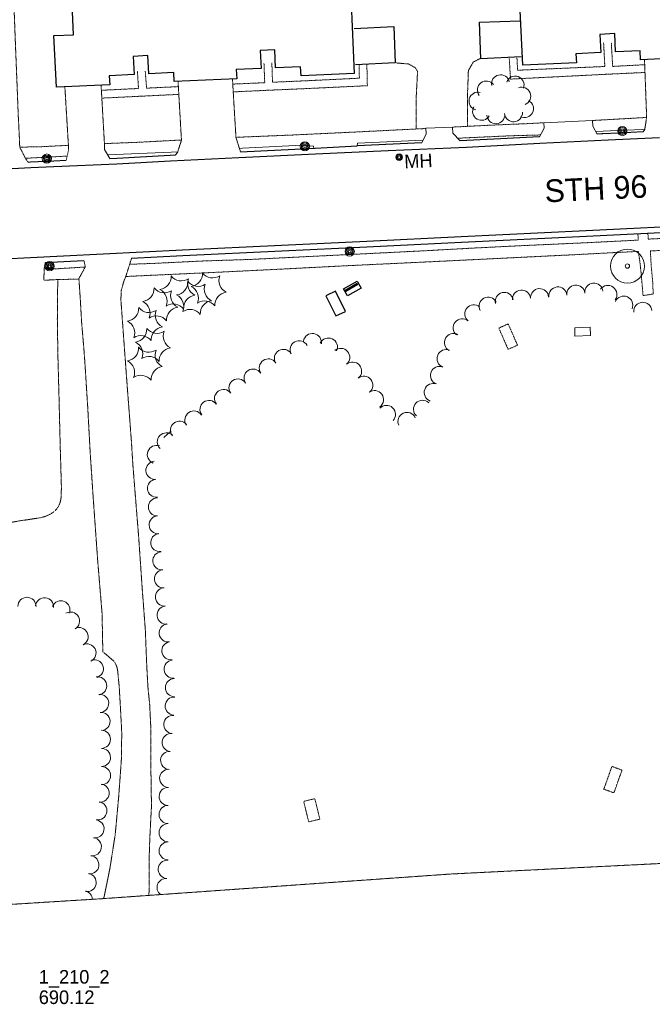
# Model space of a CAD drawing. Extents: x 863487 to 870045, y 569252 to 575761.
# Tile 29 of 66: x 866067 to 866346, y 571928 to 572362. Entities that reach past the tile are written whole.
import ezdxf
from ezdxf.enums import TextEntityAlignment as Align

# ---------------------------------------------------------------- set-up
doc = ezdxf.new("R2010")
doc.units = 0
doc.header["$LTSCALE"] = 0.005
doc.header["$MEASUREMENT"] = 0
doc.linetypes.add('DGN Style 3', pattern=[37.5, 25, -12.5])
doc.linetypes.add('DGN Style 5', pattern=[20, 10, -10])
for name, color, linetype, lineweight in [('E_BLD', 241, 'Continuous', 25), ('E_DRN_Grate', 5, 'Continuous', 15), ('E_DTM_RandomShots', 50, 'Continuous', 53), ('E_DWY', 2, 'DGN Style 3', 15), ('E_LAND_Vegetation', 3, 'Continuous', 15), ('E_MAP_Limits', 3, 'DGN Style 3', 15), ('E_MAP_PassPoints', 40, 'Continuous', 15), ('E_MISCPROP', 30, 'Continuous', 15), ('E_PATH_Sidewalk', 2, 'DGN Style 5', 15), ('E_RDWY', 21, 'Continuous', 25), ('E_RDWY_AsphConc', 200, 'Continuous', 25), ('E_RDWY_Name', 21, 'Continuous', 15), ('L1', 2, 'DGN Style 3', 15)]:
    doc.layers.add(name, color=color, linetype=linetype, lineweight=lineweight)
doc.styles.add('Style-IGR_FONT_0', font='IGR_FONT_0.shx')
doc.styles.add('Style-IGR_FONT_1', font='IGR_FONT_1.shx')

# ---------------------------------------------------------------- blocks, each defined once
blk = doc.blocks.new('PP')
at = {"layer": 'E_MAP_PassPoints', "color": 40, "linetype": 'Continuous', "lineweight": 0}
for radius in [7.5, 0.96]:
    blk.add_circle((0, 0), radius, dxfattribs=at)
blk = doc.blocks.new('MHO')
at = {"layer": 'E_DRN_Grate', "color": 20, "linetype": 'Continuous', "lineweight": 0}
for centre, radius in [((0.06, 0.01), 1.5), ((0.07, 0.01), 1.22), ((0.06, 0), 0.968), ((0.03, -0.01), 0.605)]:
    blk.add_circle(centre, radius, dxfattribs=at)
blk = doc.blocks.new('POLE_1')
at = {"layer": 'E_MISCPROP', "color": 20, "linetype": 'Continuous', "lineweight": 0}
for centre, radius in [((-0.01, 0.02), 2.02), ((-0.01, 0.03), 1.52), ((0, -0.01), 1.01), ((0, 0), 0.502)]:
    blk.add_circle(centre, radius, dxfattribs=at)
blk = doc.blocks.new('PINEL')
at = {"layer": 'E_LAND_Vegetation', "color": 93, "linetype": 'Continuous', "lineweight": 0}
for centre, start, end in [((-8.14, 7.32), 275.2113, 0.9763), ((2.26, 10.71), 215.2113, 300.9763), ((10.41, 3.41), 155.2113, 240.9763), ((-10.4, -3.39), 335.2113, 60.9763), ((8.15, -7.3), 95.2114, 180.9763), ((-2.25, -10.7), 35.2113, 120.9763)]:
    blk.add_arc(centre, 5.72, start, end, dxfattribs=at)

msp = doc.modelspace()

# ---------------------------------------------------------------- linework, layer by layer
at = {"layer": 'E_BLD'}
for points in [[(866420.16, 572347.73, 696.88), (866396.57, 572346.63, 696.78), (866396.52, 572350.38, 697.09), (866385.41, 572350.12, 696.67), (866385.1, 572358.09, 696.94), (866378.52, 572357.81, 697.26), (866378.87, 572349.68, 696.93), (866367.93, 572349.1, 697.3), (866368.2, 572345.25, 696.86), (866340.59, 572343.94, 696.75), (866340.47, 572347.91, 697.34), (866329.58, 572347.42, 696.79), (866329.17, 572355.47, 697.41), (866322.55, 572355.15, 697.7), (866322.98, 572347.1, 697.04), (866312.03, 572346.51, 697.03), (866312.25, 572342.63, 696.88), (866288.72, 572341.58, 696.89), (866287.13, 572371.82, 696.98), (866296.22, 572372.29, 696.89), (866294.76, 572395.34, 696.81), (866408.9, 572400.84, 696.82), (866410.39, 572369.87, 696.81)], [(866212.87, 572368.8, 697.4), (866214.29, 572337.94, 697.45), (866190.82, 572336.82, 697.42), (866190.55, 572340.77, 698.41), (866179.55, 572340.35, 697.38), (866179.22, 572348.36, 698.46), (866172.77, 572348.07, 698.23), (866173.17, 572340.12, 697.37), (866162.22, 572339.65, 697.84), (866162.47, 572335.5, 697.45), (866134.87, 572334.31, 697.43), (866134.72, 572338.28, 698.54), (866123.67, 572337.74, 697.21), (866123.28, 572345.77, 697.94), (866116.84, 572345.43, 698.02), (866117.19, 572337.41, 697.35), (866106.23, 572336.93, 698.07), (866106.44, 572332.86, 697.42), (866082.9, 572331.87, 697.19), (866081.81, 572354.65, 697.23), (866090.51, 572355.01, 701.96), (866089.09, 572385.73, 697.73)]]:
    msp.add_polyline3d(points, dxfattribs=at)
at = {"layer": 'E_DTM_RandomShots', "linetype": 'Continuous'}
msp.add_lwpolyline([(866210.44, 572242.15), (866215.73, 572245.21)], dxfattribs=at)
at = {"layer": 'E_DWY', "color": 51, "linetype": 'DGN Style 3', "flags": 128}
for points in [[(865996.87, 572425.6), (865995.65, 572436.77), (866003.39, 572436.73), (866003.58, 572437.49), (866003.84, 572438.28), (866004.58, 572439.71), (866005.39, 572441.03), (866006.53, 572443.02), (866007.58, 572444.69), (866008.68, 572446.43), (866009.8, 572447.94), (866010.32, 572448.59), (866011.06, 572449.51), (866011.7, 572450.47), (866012.71, 572452.05), (866013.35, 572453.14), (866013.89, 572454.11), (866014.66, 572455.57), (866015.23, 572456.85), (866015.9, 572458.13), (866016.64, 572459.32), (866017.01, 572459.8), (866017.89, 572460.64), (866018.72, 572461.19), (866020.18, 572461.82), (866021.17, 572462.14), (866023.34, 572462.48), (866024.79, 572462.71), (866025.96, 572462.7), (866027.52, 572462.66), (866028.64, 572462.73), (866029.72, 572462.74), (866030.43, 572462.7), (866033.02, 572462.58), (866033.22, 572466.41), (866048.51, 572467.75), (866048.97, 572464.54), (866052.67, 572465.02), (866055.25, 572464.97), (866057.63, 572464.82), (866058.89, 572464.77), (866059.2, 572464.64), (866059.57, 572463.68), (866059.84, 572462.42), (866059.91, 572461.18), (866060.2, 572458.52), (866060.47, 572455.85), (866060.66, 572453.22), (866060.68, 572450.93), (866060.74, 572448.26), (866060.69, 572444.83), (866060.72, 572442.33), (866060.72, 572439.63), (866060.76, 572436.33), (866060.87, 572433.58), (866060.85, 572430), (866060.99, 572427.05), (866060.91, 572423.34), (866061.08, 572420.01), (866061.88, 572407.46), (866062.34, 572395.5), (866063.72, 572375.29), (866064.31, 572365.17), (866064.87, 572350.37), (866065.67, 572330.46), (866066.09, 572319.51), (866066.43, 572312.71), (866066.51, 572311.27), (866066.56, 572310.21), (866066.65, 572309.16), (866066.68, 572308.35), (866066.69, 572307.36), (866066.72, 572306.38), (866066.82, 572305.29), (866069.33, 572300.42), (866070.4, 572298.84)], [(866078.04, 572254.62), (866077.59, 572252.19), (866077.34, 572246.75), (866083.52, 572247.08), (866083.33, 572229.32), (866083.62, 572211.97), (866084.11, 572194.03), (866084.59, 572174.06), (866085.13, 572155.6), (866085.02, 572151.02), (866084.84, 572149.98), (866084.55, 572148.84), (866084.19, 572147.78), (866083.42, 572146.47), (866082.55, 572145.41), (866081.52, 572144.48), (866080.48, 572143.81), (866079.19, 572143.16), (866077.84, 572142.59), (866076.37, 572142.18), (866074.43, 572141.86), (866070.23, 572141.21), (866067.05, 572140.78), (866053.98, 572138.34), (866034.13, 572135.27), (866018, 572133.43), (866005.85, 572131.79), (865993.81, 572129.9), (865985.45, 572128.74), (865975.97, 572127.5), (865968.81, 572126.64), (865958.9, 572125.09), (865952.11, 572123.95), (865946.92, 572122.65), (865944.04, 572121.86), (865942.23, 572121.36), (865940.04, 572120.9), (865938.53, 572120.55), (865937.62, 572120.34), (865936.93, 572120.04), (865936.21, 572119.73), (865935.36, 572119.5), (865933.97, 572119.72), (865932.77, 572120.78), (865931.99, 572121.73), (865931.15, 572122.7), (865929.6, 572124.3), (865928.2, 572125.71), (865926.68, 572127.23), (865925.65, 572128.29), (865924.54, 572129.49), (865923.44, 572130.72), (865922.61, 572131.57), (865921.89, 572131.97), (865920.92, 572131.8), (865918.99, 572131.15), (865916.36, 572130.18), (865914.43, 572129.48), (865912.36, 572128.78), (865909.93, 572128.08), (865908.53, 572127.73), (865906.13, 572127.02), (865903.95, 572126.26), (865901.69, 572125.27), (865900.38, 572124.77), (865893.14, 572120.96)], [(866103.78, 571974.19), (866103.86, 571974.48), (866104.69, 571978.47), (866106.54, 571987.6), (866108.87, 572002.45), (866110.41, 572019.28), (866111.56, 572035.2), (866111.75, 572047.17), (866111.18, 572058.26), (866110.6, 572067.85), (866109.94, 572074.67), (866109.78, 572075.63), (866109.33, 572077.05), (866108.68, 572078.27), (866107.93, 572079.18), (866106.85, 572080.06), (866105.66, 572081.13), (866104.71, 572081.94), (866103.4, 572082.89), (866103.07, 572099.83), (866101.15, 572122.96), (866099.21, 572150.12), (866097.87, 572169.96), (866096.75, 572190.66), (866095.29, 572213.47), (866094.01, 572228.74), (866093.47, 572238.37), (866092.85, 572247.52), (866095.68, 572252.64), (866095.05, 572255.47)], [(866116.1, 572256.53), (866113.54, 572248.5), (866112.46, 572245.71), (866111.54, 572242.27), (866111.36, 572238.23), (866112.78, 572218.71), (866114.28, 572198.37), (866115.96, 572176.4), (866116.63, 572165.66), (866119.2, 572133.7), (866120.7, 572111.79), (866122.13, 572092.8), (866122.78, 572076.57), (866123.3, 572067.23), (866124.07, 572059.68), (866124.64, 572048.05), (866124.58, 572032.76), (866124.85, 572014.9), (866124.12, 572000.76), (866123.81, 571991.35), (866123.76, 571975.6)]]:
    msp.add_lwpolyline(points, dxfattribs=at)
at = {"layer": 'E_LAND_Vegetation', "color": 93, "linetype": 'Continuous'}
msp.add_line((866133.55, 572180.43), (866130.36, 572177.45), dxfattribs=at)
for centre, radius, start, end in [((866278.79, 572333.38), 3.95, 12.108, 192.0927), ((866285.24, 572332.8), 3.95, 340.5098, 160.4944), ((866272.56, 572330.64), 3.95, 37.4218, 217.4065), ((866268.85, 572325.74), 3.95, 75.2986, 255.2833), ((866288.2, 572327.93), 3.95, 291.9169, 111.9016), ((866289.4, 572322.39), 3.95, 242.9004, 62.8851), ((866270.45, 572321.21), 3.95, 149.5321, 329.5167), ((866276.75, 572319.7), 3.95, 182.6797, 2.6643), ((866284.54, 572320.56), 3.95, 184.0293, 4.0139), ((866320.01, 572241.54), 4, 6.2318, 186.2165), ((866280.49, 572237.41), 4, 13.5515, 193.5362), ((866288.1, 572238.46), 4, 5.2912, 185.2759), ((866296.04, 572239.08), 4, 3.9486, 183.9333), ((866304.09, 572239.83), 4, 6.3382, 186.3229), ((866312.05, 572240.68), 4, 6.028, 186.0126), ((866326.14, 572240.5), 4, 324.0009, 143.9856), ((866273.34, 572235.3), 4, 27.7313, 207.716), ((866333.15, 572235.79), 4, 336.5996, 156.5843), ((866341.61, 572233.05), 4, 5.2403, 185.225), ((866267.01, 572231.95), 4, 50.5026, 230.4872), ((866261.92, 572225.77), 4, 50.5026, 230.4872), ((866189.96, 572216.14), 4, 27.9034, 207.8881), ((866195.83, 572219.32), 4, 350.8411, 170.8257), ((866202.9, 572217.31), 4, 334.9342, 154.9189), ((866258.03, 572219.26), 4, 61.4454, 241.4301), ((866183.05, 572212.31), 4, 30.6251, 210.6098), ((866208.31, 572212.76), 4, 310.9512, 130.9359), ((866254.84, 572212.19), 4, 67.9811, 247.9657), ((866176.39, 572208.12), 4, 34.4472, 214.4319), ((866169.69, 572203.64), 4, 33.0498, 213.0344), ((866213.56, 572206.71), 4, 310.9512, 130.9359), ((866251.9, 572204.81), 4, 69.8495, 249.8342), ((866162.99, 572199.27), 4, 33.1694, 213.1541), ((866218.51, 572200.53), 4, 308.4302, 128.4149), ((866156.66, 572194.62), 4, 37.2753, 217.26), ((866223.22, 572194.15), 4, 306.4364, 126.4211), ((866249.14, 572197.29), 4, 69.8495, 249.8342), ((866150.23, 572189.79), 4, 36.262, 216.2466), ((866244.41, 572189.86), 4, 46.8788, 226.8634), ((866143.57, 572185.15), 4, 33.5273, 213.512), ((866228.48, 572187.62), 4, 317.2409, 137.2256), ((866237.57, 572184.51), 4, 24.1819, 204.1666), ((866137.19, 572180.64), 4, 38.4835, 218.4682), ((866131.41, 572175.52), 4, 46.1627, 226.1473), ((866127.02, 572169.95), 4, 69.7262, 249.7108), ((866126.39, 572162.97), 4, 94.0408, 274.0255), ((866127.09, 572155.06), 4, 95.9489, 275.9336), ((866127.47, 572146.85), 4, 89.8356, 269.8203), ((866127.8, 572138.97), 4, 93.1146, 273.0993), ((866128.53, 572131.13), 4, 96.98, 276.9647), ((866129.46, 572123.1), 4, 94.753, 274.7376), ((866130.13, 572115.12), 4, 94.753, 274.7376), ((866130.55, 572107.13), 4, 95.029, 275.0136), ((866069.94, 572103.01), 4, 0.0141, 179.9988), ((866077.73, 572102.83), 4, 354.8724, 174.8571), ((866084.9, 572101.47), 4, 337.9463, 157.931), ((866131.3, 572099.2), 4, 96.1662, 276.1509), ((866089.15, 572096.53), 4, 300.3254, 120.3101), ((866092.94, 572089.68), 4, 295.9659, 115.9506), ((866132.23, 572091.31), 4, 97.8706, 277.8552), ((866096.42, 572082.49), 4, 295.7713, 115.756), ((866133.4, 572083.43), 4, 98.8962, 278.8809), ((866099.65, 572075.49), 4, 288.3735, 108.3582), ((866134.41, 572075.36), 4, 95.2854, 275.2701), ((866101.12, 572067.96), 4, 279.7574, 99.7421), ((866134.99, 572067.19), 4, 90.2621, 270.2468), ((866102, 572060.22), 4, 274.2493, 94.234), ((866134.9, 572059.06), 4, 86.7456, 266.7303), ((866102.59, 572052.25), 4, 274.2493, 94.234), ((866134.32, 572050.98), 4, 84.175, 264.1597), ((866102.78, 572044.42), 4, 270.0181, 90.0027), ((866133.53, 572043.02), 4, 84.4246, 264.4093), ((866102.79, 572036.42), 4, 270.3896, 90.3743), ((866132.88, 572035.09), 4, 85.9761, 265.9608), ((866102.85, 572028.42), 4, 270.3896, 90.3743), ((866132.45, 572027.18), 4, 88.2798, 268.2645), ((866102.21, 572020.73), 4, 263.0905, 83.0752), ((866132.24, 572019.22), 4, 89.3965, 269.3812), ((866101.21, 572012.9), 4, 260.3672, 80.3519), ((866132.18, 572011.24), 4, 90.168, 270.1527), ((866099.94, 572004.93), 4, 262.5946, 82.5793), ((866132.2, 572003.23), 4, 90.168, 270.1527), ((866098.76, 571997.06), 4, 261.4144, 81.3991), ((866132.23, 571995.22), 4, 90.1948, 270.1795), ((866097.68, 571989.11), 4, 262.4797, 82.4644), ((866131.82, 571987.09), 4, 86.5909, 266.5756), ((866096.46, 571981.28), 4, 260.4647, 80.4494), ((866131.3, 571979.09), 4, 86.1849, 231.3844), ((866094.71, 571973.77), 4, 1.4098, 73.2277)]:
    msp.add_arc(centre, radius, start, end, dxfattribs=at)
at = {"layer": 'E_MAP_Limits', "color": 73, "linetype": 'DGN Style 3', "flags": 128}
msp.add_lwpolyline([(866032.27, 571969.73), (866103.51, 571974.17), (866256.56, 571985.01), (866410.05, 571992.69), (866577.08, 572001.44), (866802.1, 572012.71), (866982.46, 572021.22), (867085.76, 572031.83), (867193.6, 572080.19)], dxfattribs=at)
at = {"layer": 'E_PATH_Sidewalk', "color": 51, "linetype": 'DGN Style 5', "flags": 128}
for points in [[(866297.86, 572316.19), (866291.1, 572315.82), (866274.57, 572315.13), (866257.6, 572314.28)], [(866319.34, 572317.18), (866343.26, 572318.53)], [(866162.11, 572309.77), (866187.3, 572310.8), (866216.74, 572312.2), (866245.94, 572313.66)], [(866296.47, 572310.82), (866283.22, 572310.45), (866259.91, 572309.37)], [(866066.8, 572305.43), (866076.1, 572305.63), (866088.31, 572306.25)], [(866104.11, 572307.01), (866118.63, 572307.56), (866138.08, 572308.6)], [(866087.68, 572301.51), (866081.26, 572301.15), (866069.26, 572300.54)], [(866343.83, 572267.5), (866343.91, 572264.9), (866357.94, 572265.57), (866384.14, 572267.07), (866406.88, 572268.15), (866436.85, 572269.8), (866464.42, 572271.06), (866486.44, 572272), (866518.01, 572273.81), (866536.61, 572274.63), (866556.4, 572275.79), (866581.43, 572276.98), (866604.85, 572278.28), (866618, 572278.92), (866644.03, 572280.16), (866669.01, 572281.31), (866691.39, 572282.73), (866722.61, 572284.64), (866754.93, 572285.9)], [(866113.51, 572248.42), (866124.15, 572248.92), (866154.18, 572250.3), (866183.72, 572251.75), (866209.99, 572253.12), (866251.76, 572255.1), (866309.86, 572257.95), (866339.6, 572259.49), (866340.27, 572254.79), (866340.72, 572250.83), (866341.08, 572246.86), (866341.68, 572239.99), (866346.15, 572240.7), (866345.93, 572245.95), (866345.32, 572252.51), (866344.88, 572259.68), (866363.1, 572260.57), (866390.11, 572262.17), (866418.89, 572263.78), (866443.19, 572265.05), (866465.98, 572266.18), (866480.97, 572266.94), (866501.22, 572267.89), (866524.36, 572269.11), (866543.6, 572270.13), (866558.9, 572270.96), (866574.51, 572271.57), (866600.18, 572272.98), (866619.62, 572274.02), (866641, 572275.02), (866659.38, 572276.07), (866677.86, 572276.91), (866704.95, 572278.96), (866723.9, 572279.98), (866739.71, 572280.74), (866755.92, 572281.12)], [(866115.23, 572253.81), (866124.89, 572254.15), (866148.01, 572255.28), (866168.32, 572255.93), (866193.87, 572257.21), (866221.87, 572258.58), (866243.37, 572259.66), (866266.66, 572260.94), (866289.25, 572262.07), (866314.74, 572263.21), (866335.99, 572264.27), (866339.58, 572264.47), (866339.39, 572267.28)], [(866077.57, 572251.77), (866083.55, 572251.84), (866095.67, 572252.61)], [(866083.52, 572247.02), (866092.87, 572247.32)]]:
    msp.add_lwpolyline(points, dxfattribs=at)
at = {"layer": 'E_PATH_Sidewalk', "linetype": 'Continuous'}
for points in [[(866321.4, 572311.16), (866319.46, 572314.66), (866319.34, 572317.18), (866297.86, 572316.19), (866298.01, 572313.76), (866296.02, 572309.94)], [(866261.02, 572308.18), (866257.84, 572311.58), (866257.6, 572314.28), (866245.82, 572313.76), (866245.94, 572311.34), (866244.14, 572307.37)], [(866341.61, 572313.29), (866330.44, 572312.77), (866320.78, 572312.27)], [(866342.42, 572313.33), (866341.61, 572313.29)], [(866196.4, 572305.02), (866196.35, 572305.9), (866191.29, 572306.27), (866164.98, 572304.93), (866163.64, 572304.86)], [(866244.63, 572308.46), (866215.66, 572307.17), (866215.62, 572306.04)], [(866136.45, 572303.44), (866133.56, 572303.29), (866105.52, 572302.02)], [(866311.52, 572225.76), (866318.41, 572226.09)], [(866318.41, 572226.09), (866318.53, 572222.44), (866311.65, 572222.13), (866311.52, 572225.76)]]:
    msp.add_lwpolyline(points, dxfattribs=at)
at = {"layer": 'E_PATH_Sidewalk', "color": 51, "linetype": 'DGN Style 5', "flags": 128}
for points in [[(866286.3, 572218.14), (866282.19, 572227.51), (866278.04, 572225.7), (866282.16, 572216.32)], [(866332.4, 572030.83), (866328.82, 572020.82), (866324.35, 572022.41), (866327.93, 572032.43)], [(866192, 572017.03), (866194.22, 572008), (866199.13, 572009.21), (866196.91, 572018.24)]]:
    msp.add_lwpolyline(points, close=True, dxfattribs=at)
at = {"layer": 'E_PATH_Sidewalk'}
for points in [[(866324.26, 572351.64, 694.44), (866324.81, 572340.99, 694.35), (866286.34, 572339.35, 694.44), (866286.04, 572344.98, 694.58)], [(866342.36, 572341.77, 694.5), (866328.26, 572341.04, 694.34), (866327.67, 572351.43, 694.42)], [(866174.48, 572342.24, 694.96), (866174.81, 572333.84, 694.91), (866160.84, 572333.24, 694.96)], [(866219.86, 572341.86, 694.97), (866220.08, 572332.53, 695.03), (866194.58, 572331.32, 694.93), (866175.69, 572330.49, 694.84), (866161.05, 572329.8, 694.75)], [(866216.42, 572341.64, 695.03), (866216.55, 572335.83, 695.02), (866194.15, 572334.75, 694.99), (866178.23, 572334.05, 694.9), (866177.95, 572342.66, 694.96)], [(866342.52, 572338.36, 694.39), (866326.48, 572337.61, 694.29), (866283.21, 572335.43, 694.43), (866282.64, 572344.86, 694.57)], [(866118.66, 572338.9, 694.83), (866119.12, 572331.3, 694.73), (866102.86, 572330.51, 694.72)], [(866136.58, 572332.11, 694.77), (866122.7, 572331.44, 694.69), (866122.1, 572339, 694.83)], [(866136.9, 572328.71, 694.58), (866120.44, 572327.9, 694.53), (866103.14, 572327.06, 694.42)]]:
    msp.add_polyline3d(points, dxfattribs=at)
at = {"layer": 'E_RDWY', "linetype": 'Continuous'}
for points in [[(866341.77, 572312.14), (866330.77, 572311.65), (866324, 572311.27), (866323.44, 572311.27), (866321.4, 572311.16)], [(866244.14, 572307.37), (866215.62, 572306.04)], [(866296.02, 572309.94), (866295.88, 572309.94), (866281.8, 572309.21), (866261.02, 572308.18)]]:
    msp.add_lwpolyline(points, dxfattribs=at)
at = {"layer": 'E_RDWY', "color": 21, "linetype": 'Continuous', "flags": 128}
for points in [[(866033.07, 572294.39), (866071.62, 572296.4), (866081.85, 572296.94), (866109.64, 572298.04), (866133.29, 572299.42), (866163.37, 572300.89), (866197.16, 572302.56), (866229.26, 572303.91), (866263.79, 572305.48), (866296.2, 572307.17), (866326.3, 572308.69), (866348.87, 572309.76)], [(866106.44, 572300.42), (866109.51, 572300.54), (866133.15, 572301.91), (866135.52, 572302.03)], [(866164.08, 572303.43), (866197.04, 572305.05), (866215.63, 572306.04)], [(866070.4, 572298.84), (866071.49, 572298.9), (866081.73, 572299.43), (866087.26, 572299.65)], [(866116.1, 572256.53), (866138.7, 572257.68), (866182.28, 572259.72), (866219.9, 572261.48), (866261.58, 572263.6), (866316.68, 572266.17), (866370.61, 572268.8), (866410.94, 572270.83), (866447.31, 572272.84), (866473.54, 572273.93), (866504.67, 572275.72), (866541.16, 572277.43), (866569.32, 572278.74), (866608.61, 572280.9), (866649.51, 572282.79), (866694.04, 572285.06), (866742.08, 572287.14), (866754.77, 572287.79)], [(865766.18, 572267.77), (865777.01, 572262.47), (865784.32, 572258.46), (865791.43, 572254.99), (865798.51, 572251.87), (865808.41, 572248.67), (865822.01, 572246.13), (865831.5, 572245.34), (865883.61, 572247.52), (865912.93, 572248.69), (865954.34, 572250.96), (865999.49, 572253.21), (866033.02, 572254.9), (866045.11, 572255.49), (866086.04, 572257.51), (866138.58, 572260.18), (866182.16, 572262.22), (866219.77, 572263.97), (866261.46, 572266.09), (866316.56, 572268.67), (866370.49, 572271.3)], [(866078.04, 572254.62), (866086.17, 572255.02), (866095.05, 572255.47)]]:
    msp.add_lwpolyline(points, dxfattribs=at)
at = {"layer": 'E_RDWY_AsphConc', "linetype": 'Continuous'}
for points in [[(866209.54, 572243), (866215.53, 572246.43)], [(866215.53, 572246.43), (866217.3, 572243.23), (866211.3, 572239.83), (866209.54, 572243)], [(866205.96, 572241.95), (866201.7, 572239.9), (866206.2, 572231.01), (866210.38, 572233.02)], [(866210.38, 572233.02), (866205.96, 572241.95)]]:
    msp.add_lwpolyline(points, dxfattribs=at)
at = {"layer": 'E_RDWY_AsphConc'}
for points in [[(866214.25, 572357.8, 694.86), (866231.72, 572358.59, 694.75), (866232.39, 572342.63, 694.82), (866214.91, 572341.66, 694.94)], [(866287.88, 572345.25, 694.81), (866270.14, 572344.43, 694.36), (866269.47, 572360.46, 694.39), (866287.4, 572361.08, 694.65)]]:
    msp.add_polyline3d(points, dxfattribs=at)
at = {"layer": 'L1', "linetype": 'Continuous'}
for points in [[(866342.4, 572313.22), (866341.77, 572312.14)], [(866106.44, 572300.42), (866104.14, 572304.4), (866104.11, 572306.97), (866104.11, 572307.01)], [(866136.34, 572303.08), (866135.52, 572302.03)], [(866164.09, 572303.42), (866163.78, 572304.41)]]:
    msp.add_lwpolyline(points, dxfattribs=at)
at = {"layer": 'L1', "color": 51, "linetype": 'DGN Style 3', "flags": 128}
msp.add_lwpolyline([(866087.26, 572299.65), (866088.21, 572303.88), (866088.32, 572306.21), (866088.31, 572306.29)], dxfattribs=at)
at = {"layer": 'L1'}
for points in [[(866241.61, 572313.63, 694.23), (866241.63, 572327.73, 694.72), (866242.22, 572338.85, 694.55), (866241.3, 572340.38, 694.56), (866238.3, 572342.09, 694.58), (866232.74, 572342.57, 694.67)], [(866269.88, 572344.53, 694.42), (866266.74, 572342.94, 694.4), (866264.63, 572339.13, 694.43), (866264.3, 572330.18, 694.51), (866264.27, 572314.61, 694.26)], [(866342.31, 572344.02, 694.55), (866343.26, 572318.49, 693.82)], [(866104.11, 572306.97, 0), (866102.64, 572332.7, 694.92)], [(866136.58, 572334.38, 694.94), (866138.08, 572308.52, 693.29)], [(866162.11, 572309.76, 693.58), (866160.58, 572335.42, 694.99)], [(866086.65, 572332.03, 694.89), (866088.22, 572306.29, 692.63), (866088.31, 572306.29, 692.63)], [(866343.26, 572318.49, 693.82), (866342.4, 572313.22, 0)], [(866138.08, 572308.52, 693.29), (866136.34, 572303.08, 0)], [(866162.11, 572309.76, 693.58), (866163.78, 572304.41, 0)]]:
    msp.add_polyline3d(points, dxfattribs=at)

# ---------------------------------------------------------------- block references
at = {"layer": 'E_DRN_Grate', "color": 20, "linetype": 'Continuous', "rotation": 2.557106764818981}
msp.add_blockref('MHO', (866234.04, 572301.02), dxfattribs=at)
at = {"layer": 'E_LAND_Vegetation', "color": 93, "linetype": 'Continuous', "xscale": 1.000001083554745, "yscale": 1.000001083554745, "zscale": 1.000001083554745, "rotation": 2.535469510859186}
for p in [(866150.08, 572242.71), (866136.27, 572241.39), (866143.62, 572239), (866128.73, 572236.14), (866121.97, 572227.45), (866125.49, 572218.24), (866121.93, 572209.94)]:
    msp.add_blockref('PINEL', p, dxfattribs=at)
at = {"layer": 'E_MAP_PassPoints', "color": 40, "linetype": 'Continuous'}
msp.add_blockref('PP', (866334.79, 572253), dxfattribs=at)
at = {"layer": 'E_MISCPROP', "color": 20, "linetype": 'Continuous', "xscale": 0.9999987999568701, "yscale": 0.9999987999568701, "zscale": 0.9999987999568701, "rotation": 2.627349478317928}
for p in [(866332.53, 572312.49), (866192.51, 572305.75), (866078.73, 572300.38), (866212.32, 572259.42), (866079.97, 572252.93)]:
    msp.add_blockref('POLE_1', p, dxfattribs=at)

# ---------------------------------------------------------------- texts
at = {"layer": 'E_DRN_Grate', "color": 20, "linetype": 'Continuous', "style": 'Style-IGR_FONT_1'}
msp.add_text('MH', height=6, rotation=2.557, dxfattribs=at).set_placement((866236.34, 572299.1), align=Align.MIDDLE_LEFT)
at = {"layer": 'E_MAP_PassPoints', "color": 40, "linetype": 'Continuous', "style": 'Style-IGR_FONT_0'}
for s, p in [('1_210_2', (866075.15, 571936.7)), ('1_210_2', (866075.15, 571936.7)), ('690.12', (866075.15, 571927.7)), ('690.12', (866075.15, 571927.7))]:
    msp.add_text(s, height=6, dxfattribs=at).set_placement(p)
at = {"layer": 'E_RDWY_Name', "color": 21, "linetype": 'Continuous', "style": 'Style-IGR_FONT_0', "width": 0.99992}
msp.add_text('STH 96', height=10, rotation=2.7972, dxfattribs=at).set_placement((866298.5, 572281.06))

doc.saveas('drawing.dxf')
